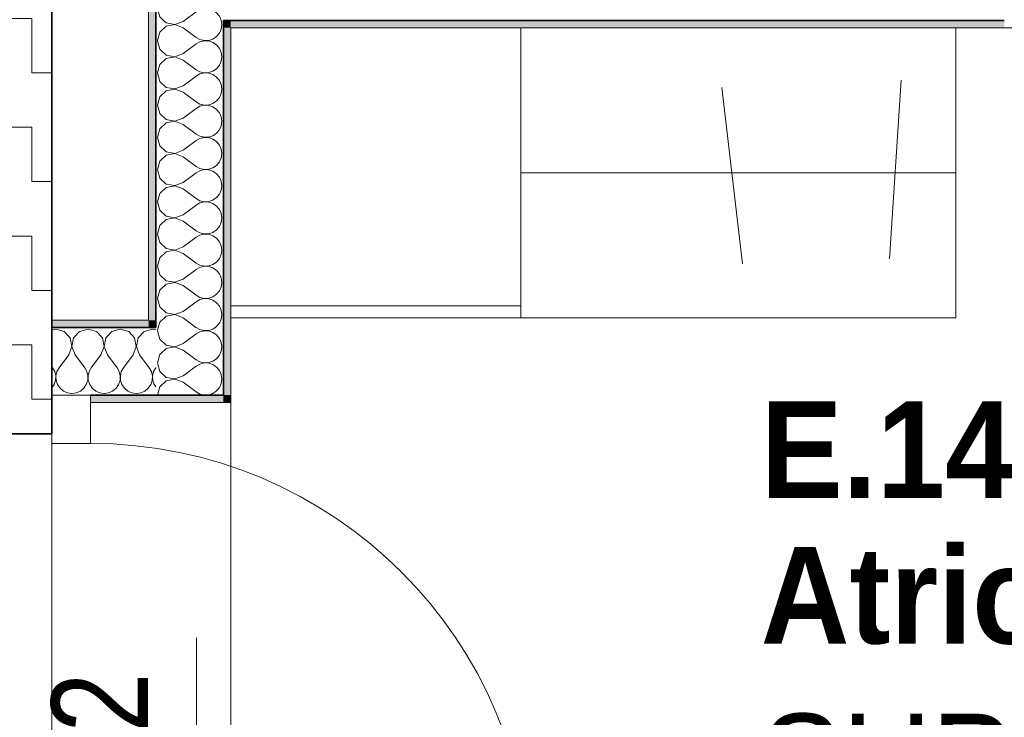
# Model space of a CAD drawing. Header units: metres. Extents: x -7.1 to 26.5, y -14.7 to 18.1.
# Tile 153 of 182: x 14.8 to 16.9, y 6.8 to 8.2. Entities that reach past the tile are written whole.
import ezdxf

# ---------------------------------------------------------------- set-up
doc = ezdxf.new("R2010")
doc.units = ezdxf.units.M
doc.header["$PDMODE"] = 65
doc.linetypes.add('AUSGEZOGEN', pattern=[0])
for name, color, linetype in [('XR$1$010 Aussenwände', 7, 'AUSGEZOGEN'), ('XR$1$010 Türen', 7, 'AUSGEZOGEN'), ('XR$1$015 Innenwände', 7, 'AUSGEZOGEN'), ('XR$1$015 Innenwände Schichttrennlinien', 7, 'AUSGEZOGEN'), ('XR$1$030 Bodenaufbauten', 7, 'AUSGEZOGEN'), ('XR$1$056 Lift', 7, 'AUSGEZOGEN'), ('XR$1$060 Möbel Einbau', 7, 'AUSGEZOGEN'), ('XR$1$065 Möbel Einrichtung', 7, 'AUSGEZOGEN'), ('XR$1$080 Raumdefinitionen Kontur', 7, 'AUSGEZOGEN'), ('XR$2$080 Raumdefinitionen Text_1', 7, 'AUSGEZOGEN'), ('XR$2$105 Bemassungen 100', 7, 'AUSGEZOGEN'), ('XR$3$010 Aussenwände Bauteilschraffuren', 7, 'AUSGEZOGEN'), ('XR$3$015 Innenwände Bauteilschraffuren', 7, 'AUSGEZOGEN'), ('XR$3$035 Decken', 7, 'AUSGEZOGEN')]:
    doc.layers.add(name, color=color, linetype=linetype)
doc.styles.add('ARIAL', font='arial.ttf')
doc.dimstyles.new('DIMSTYLE_7', dxfattribs={"dimtxt": 0.2, "dimasz": 0.3, "dimexe": 0, "dimexo": 0, "dimgap": 0.1, "dimtad": 2, "dimdec": 1, "dimlfac": 100, "dimrnd": 0.5, "dimzin": 4, "dimdsep": 46, "dimtxsty": 'ARIAL', "dimblk1": 'ALL_ML_STRICH', "dimblk2": 'ALL_ML_STRICH', "dimsah": 1, "dimcen": 0, "dimclrd": 7, "dimclre": 7, "dimclrt": 7, "dimadec": 0, "dimazin": 0, "dimtfac": 1, "dimtdec": 0, "dimtix": 1, "dimtmove": 2, "dimatfit": 3, "dimfxl": 0, "dimtvp": 1.2, "dimtzin": 0, "dimlwd": 0, "dimlwe": 18, "dimarcsym": 0})

# ---------------------------------------------------------------- blocks, each defined once
blk = doc.blocks.new('ALL_ML_STRICH')
at = {"color": 0, "linetype": 'ByBlock', "lineweight": -2}
for p, q in [((0, -0.5), (0, 0.5)), ((-0.3, -0.3), (0.3, 0.3)), ((-1, 0), (0.5, 0))]:
    blk.add_line(p, q, dxfattribs=at)
blk = doc.blocks.new('*D221')
at = {"layer": 'DEFPOINTS', "color": 7, "linetype": 'AUSGEZOGEN', "lineweight": 18, "transparency": 16777216}
for p in [(14.8672, 6.6514), (15.0463, 6.6314), (15.1909, 6.6314)]:
    blk.add_point(p, dxfattribs=at)
at = {"layer": 'XR$2$105 Bemassungen 100', "color": 7, "linetype": 'AUSGEZOGEN', "lineweight": -2, "transparency": 16777216}
for p, q in [((15.0509, 6.6514), (15.1909, 6.6514)), ((15.1909, 6.6314), (15.1909, 6.6514)), ((15.1909, 6.6314), (15.1909, 6.6314))]:
    blk.add_line(p, q, dxfattribs=at)
at = {"layer": 'XR$2$105 Bemassungen 100', "color": 7, "linetype": 'AUSGEZOGEN', "lineweight": 18, "transparency": 16777216, "xscale": 0.3, "yscale": 0.3, "zscale": 0.3}
for p, rotation in [((15.1909, 6.6314), 270), ((15.1909, 6.6514), 90)]:
    blk.add_blockref('ALL_ML_STRICH', p, dxfattribs=dict(at, rotation=rotation))
at = {"layer": 'XR$2$105 Bemassungen 100', "color": 7, "linetype": 'AUSGEZOGEN', "lineweight": 18, "transparency": 16777216, "insert": (14.9909, 6.7974), "char_height": 0.2, "width": 0.48, "attachment_point": 5, "rotation": 90, "style": 'ARIAL'}
blk.add_mtext('\\W0.80;\\A1;{\\A1;{2\\H0.132000;\\S^ ;}}', dxfattribs=at)
blk = doc.blocks.new('COMPLEXOBJECT_262')
at = {"layer": 'XR$3$015 Innenwände Bauteilschraffuren', "color": 8, "linetype": 'AUSGEZOGEN', "lineweight": 13, "transparency": 33554687}
for p, q in [((15.1109, 7.5694), (15.1101, 7.5667)), ((15.1101, 7.5667), (15.1151, 7.5491)), ((15.1151, 7.5491), (15.1285, 7.5369)), ((15.1285, 7.5369), (15.1464, 7.5335)), ((15.1151, 7.5175), (15.1101, 7.5)), ((15.1285, 7.5298), (15.1151, 7.5175)), ((15.1464, 7.5332), (15.1285, 7.5298)), ((15.1464, 7.5335), (15.1467, 7.5336)), ((15.1475, 7.5328), (15.1464, 7.5332)), ((15.1101, 7.5), (15.1151, 7.4825)), ((15.1151, 7.4825), (15.1285, 7.4702)), ((15.1634, 7.4733), (15.1883, 7.492)), ((15.1285, 7.4631), (15.1151, 7.4509)), ((15.1285, 7.4702), (15.1464, 7.4668)), ((15.1464, 7.4665), (15.1285, 7.4631)), ((15.1464, 7.4668), (15.1634, 7.4733)), ((15.1634, 7.46), (15.1464, 7.4665)), ((15.1634, 7.46), (15.1901, 7.44)), ((15.1151, 7.4509), (15.1102, 7.4335)), ((15.1901, 7.44), (15.1982, 7.4355)), ((15.1982, 7.4355), (15.207, 7.4335)), ((15.2078, 7.4335), (15.2163, 7.4339)), ((15.2163, 7.4339), (15.225, 7.4369)), ((15.225, 7.4369), (15.2326, 7.4421)), ((15.2326, 7.4421), (15.2351, 7.4451))]:
    blk.add_line(p, q, dxfattribs=at)
blk = doc.blocks.new('COMPLEXOBJECT_267')
at = {"layer": 'XR$3$015 Innenwände Bauteilschraffuren', "color": 8, "linetype": 'AUSGEZOGEN', "lineweight": 13, "transparency": 33554687}
for p, q in [((15.1285, 8.3298), (15.1151, 8.3175)), ((15.1158, 8.3485), (15.1285, 8.3369)), ((15.1285, 8.3369), (15.1464, 8.3335)), ((15.1464, 8.3332), (15.1285, 8.3298)), ((15.1464, 8.3335), (15.1634, 8.34)), ((15.1634, 8.3267), (15.1464, 8.3332)), ((15.1634, 8.34), (15.1748, 8.3485)), ((15.2422, 8.3424), (15.2395, 8.3485)), ((15.2434, 8.3333), (15.2422, 8.3424)), ((15.2422, 8.3242), (15.2434, 8.3333)), ((15.1151, 8.3175), (15.1101, 8.3)), ((15.1634, 8.3267), (15.1901, 8.3067)), ((15.225, 8.3035), (15.2326, 8.3087)), ((15.2326, 8.3087), (15.2385, 8.3158)), ((15.2385, 8.3158), (15.2422, 8.3242)), ((15.1101, 8.3), (15.1151, 8.2825)), ((15.1634, 8.2733), (15.1901, 8.2933)), ((15.1901, 8.3067), (15.1982, 8.3022)), ((15.1982, 8.2978), (15.1901, 8.2933)), ((15.1982, 8.3022), (15.2071, 8.3001)), ((15.2071, 8.2999), (15.1982, 8.2978)), ((15.2071, 8.3001), (15.2163, 8.3006)), ((15.2163, 8.2994), (15.2071, 8.2999)), ((15.2163, 8.3006), (15.225, 8.3035)), ((15.225, 8.2965), (15.2163, 8.2994)), ((15.2326, 8.2913), (15.225, 8.2965)), ((15.2385, 8.2842), (15.2326, 8.2913)), ((15.1151, 8.2825), (15.1285, 8.2702)), ((15.1285, 8.2702), (15.1464, 8.2668)), ((15.1464, 8.2668), (15.1634, 8.2733)), ((15.2422, 8.2758), (15.2385, 8.2842)), ((15.2434, 8.2667), (15.2422, 8.2758)), ((15.1151, 8.2509), (15.1101, 8.2333)), ((15.1285, 8.2631), (15.1151, 8.2509)), ((15.1464, 8.2665), (15.1285, 8.2631)), ((15.1634, 8.26), (15.1464, 8.2665)), ((15.1634, 8.26), (15.1901, 8.24)), ((15.2326, 8.2421), (15.2385, 8.2491)), ((15.2385, 8.2491), (15.2422, 8.2576)), ((15.2422, 8.2576), (15.2434, 8.2667)), ((15.1101, 8.2333), (15.1151, 8.2158)), ((15.1901, 8.24), (15.1982, 8.2355)), ((15.1982, 8.2311), (15.1901, 8.2267)), ((15.1982, 8.2355), (15.2071, 8.2335)), ((15.2071, 8.2332), (15.1982, 8.2311)), ((15.2071, 8.2335), (15.2163, 8.2339)), ((15.2163, 8.2328), (15.2071, 8.2332)), ((15.2163, 8.2339), (15.225, 8.2369)), ((15.225, 8.2298), (15.2163, 8.2328)), ((15.225, 8.2369), (15.2326, 8.2421)), ((15.2326, 8.2246), (15.225, 8.2298)), ((15.1151, 8.2158), (15.1231, 8.2085)), ((15.1659, 8.2085), (15.1901, 8.2267)), ((15.2385, 8.2175), (15.2326, 8.2246)), ((15.2422, 8.2091), (15.2385, 8.2175)), ((15.2423, 8.2085), (15.2422, 8.2091))]:
    blk.add_line(p, q, dxfattribs=at)
blk = doc.blocks.new('COMPLEXOBJECT_268')
at = {"layer": 'XR$3$015 Innenwände Bauteilschraffuren', "color": 8, "linetype": 'AUSGEZOGEN', "lineweight": 13, "transparency": 33554687}
for p, q in [((15.1231, 8.2085), (15.1285, 8.2035)), ((15.1634, 8.2067), (15.1659, 8.2085)), ((15.2434, 8.2), (15.2423, 8.2085)), ((15.1285, 8.1965), (15.1151, 8.1842)), ((15.1285, 8.2035), (15.1464, 8.2001)), ((15.1464, 8.1999), (15.1285, 8.1965)), ((15.1464, 8.2001), (15.1634, 8.2067)), ((15.1634, 8.1933), (15.1464, 8.1999)), ((15.1634, 8.1933), (15.1901, 8.1733)), ((15.2385, 8.1825), (15.2422, 8.1909)), ((15.2422, 8.1909), (15.2434, 8.2)), ((15.1151, 8.1842), (15.1101, 8.1667)), ((15.1101, 8.1667), (15.1151, 8.1491)), ((15.1901, 8.1733), (15.1982, 8.1689)), ((15.1982, 8.1689), (15.2071, 8.1668)), ((15.2071, 8.1665), (15.1982, 8.1645)), ((15.2071, 8.1668), (15.2163, 8.1672)), ((15.2163, 8.1661), (15.2071, 8.1665)), ((15.2163, 8.1672), (15.225, 8.1702)), ((15.225, 8.1702), (15.2326, 8.1754)), ((15.2326, 8.1754), (15.2385, 8.1825)), ((15.1151, 8.1491), (15.1285, 8.1369)), ((15.1634, 8.14), (15.1901, 8.16)), ((15.1982, 8.1645), (15.1901, 8.16)), ((15.225, 8.1631), (15.2163, 8.1661)), ((15.2326, 8.1579), (15.225, 8.1631)), ((15.2385, 8.1509), (15.2326, 8.1579)), ((15.2422, 8.1424), (15.2385, 8.1509)), ((15.1285, 8.1298), (15.1151, 8.1175)), ((15.1285, 8.1369), (15.1464, 8.1335)), ((15.1464, 8.1332), (15.1285, 8.1298)), ((15.1464, 8.1335), (15.1634, 8.14)), ((15.1634, 8.1267), (15.1464, 8.1332)), ((15.1634, 8.1267), (15.1901, 8.1067)), ((15.2434, 8.1333), (15.2422, 8.1424)), ((15.2422, 8.1242), (15.2434, 8.1333)), ((15.1151, 8.1175), (15.1101, 8.1)), ((15.1901, 8.1067), (15.1982, 8.1022)), ((15.225, 8.1035), (15.2326, 8.1087)), ((15.2326, 8.1087), (15.2385, 8.1158)), ((15.2385, 8.1158), (15.2422, 8.1242)), ((15.1101, 8.1), (15.1151, 8.0825)), ((15.1634, 8.0733), (15.1901, 8.0933)), ((15.1982, 8.0978), (15.1901, 8.0933)), ((15.1982, 8.1022), (15.2071, 8.1001)), ((15.2071, 8.0999), (15.1982, 8.0978)), ((15.2071, 8.1001), (15.2163, 8.1006)), ((15.2163, 8.0994), (15.2071, 8.0999)), ((15.2163, 8.1006), (15.225, 8.1035)), ((15.225, 8.0965), (15.2163, 8.0994)), ((15.2326, 8.0913), (15.225, 8.0965)), ((15.2385, 8.0842), (15.2326, 8.0913)), ((15.1151, 8.0825), (15.1285, 8.0702)), ((15.1285, 8.0702), (15.1464, 8.0668)), ((15.1464, 8.0665), (15.1285, 8.0631)), ((15.1464, 8.0668), (15.1634, 8.0733)), ((15.1634, 8.06), (15.1464, 8.0665)), ((15.2422, 8.0758), (15.2385, 8.0842)), ((15.2434, 8.0667), (15.2422, 8.0758)), ((15.2422, 8.0576), (15.2434, 8.0667)), ((15.1151, 8.0509), (15.1101, 8.0333)), ((15.1285, 8.0631), (15.1151, 8.0509)), ((15.1634, 8.06), (15.1901, 8.04)), ((15.2326, 8.0421), (15.2385, 8.0491)), ((15.2385, 8.0491), (15.2422, 8.0576)), ((15.1101, 8.0333), (15.1151, 8.0158)), ((15.1634, 8.0067), (15.1901, 8.0267)), ((15.1901, 8.04), (15.1982, 8.0355)), ((15.1982, 8.0311), (15.1901, 8.0267)), ((15.1982, 8.0355), (15.2071, 8.0335)), ((15.2071, 8.0332), (15.1982, 8.0311)), ((15.2071, 8.0335), (15.2163, 8.0339)), ((15.2163, 8.0328), (15.2071, 8.0332)), ((15.2163, 8.0339), (15.225, 8.0369)), ((15.225, 8.0298), (15.2163, 8.0328)), ((15.225, 8.0369), (15.2326, 8.0421)), ((15.2326, 8.0246), (15.225, 8.0298)), ((15.2385, 8.0175), (15.2326, 8.0246)), ((15.1151, 8.0158), (15.1285, 8.0035)), ((15.1285, 8.0035), (15.1464, 8.0001)), ((15.1464, 8.0001), (15.1634, 8.0067)), ((15.2422, 8.0091), (15.2385, 8.0175)), ((15.2434, 8), (15.2422, 8.0091)), ((15.1151, 7.9842), (15.1101, 7.9667)), ((15.1285, 7.9965), (15.1151, 7.9842)), ((15.1464, 7.9999), (15.1285, 7.9965)), ((15.1634, 7.9933), (15.1464, 7.9999)), ((15.1634, 7.9933), (15.1901, 7.9733)), ((15.2385, 7.9825), (15.2422, 7.9909)), ((15.2422, 7.9909), (15.2434, 8)), ((15.1101, 7.9667), (15.1151, 7.9491)), ((15.1901, 7.9733), (15.1982, 7.9689)), ((15.1982, 7.9645), (15.1901, 7.96)), ((15.1982, 7.9689), (15.2071, 7.9668)), ((15.2071, 7.9665), (15.1982, 7.9645)), ((15.2071, 7.9668), (15.2163, 7.9672)), ((15.2163, 7.9661), (15.2071, 7.9665)), ((15.2163, 7.9672), (15.225, 7.9702)), ((15.225, 7.9631), (15.2163, 7.9661)), ((15.225, 7.9702), (15.2326, 7.9754)), ((15.2326, 7.9579), (15.225, 7.9631)), ((15.2326, 7.9754), (15.2385, 7.9825)), ((15.1151, 7.9491), (15.1285, 7.9369)), ((15.1634, 7.94), (15.1901, 7.96)), ((15.2385, 7.9509), (15.2326, 7.9579)), ((15.2422, 7.9424), (15.2385, 7.9509)), ((15.2434, 7.9333), (15.2422, 7.9424)), ((15.1285, 7.9298), (15.1151, 7.9175)), ((15.1285, 7.9369), (15.1464, 7.9335)), ((15.1464, 7.9332), (15.1285, 7.9298)), ((15.1464, 7.9335), (15.1634, 7.94)), ((15.1634, 7.9267), (15.1464, 7.9332)), ((15.1634, 7.9267), (15.1901, 7.9067)), ((15.2385, 7.9158), (15.2422, 7.9242)), ((15.2422, 7.9242), (15.2434, 7.9333)), ((15.1151, 7.9175), (15.1101, 7.9)), ((15.1901, 7.9067), (15.1982, 7.9022)), ((15.1982, 7.9022), (15.2071, 7.9001)), ((15.2163, 7.9006), (15.225, 7.9035)), ((15.225, 7.9035), (15.2326, 7.9087)), ((15.2326, 7.9087), (15.2385, 7.9158)), ((15.1101, 7.9), (15.1151, 7.8825)), ((15.1151, 7.8825), (15.1285, 7.8702)), ((15.1634, 7.8733), (15.1901, 7.8933)), ((15.1982, 7.8978), (15.1901, 7.8933)), ((15.2071, 7.8999), (15.1982, 7.8978)), ((15.2071, 7.9001), (15.2163, 7.9006)), ((15.2163, 7.8994), (15.2071, 7.8999)), ((15.225, 7.8965), (15.2163, 7.8994)), ((15.2326, 7.8913), (15.225, 7.8965)), ((15.2385, 7.8842), (15.2326, 7.8913)), ((15.2422, 7.8758), (15.2385, 7.8842)), ((15.1285, 7.8631), (15.1151, 7.8509)), ((15.1285, 7.8702), (15.1464, 7.8668)), ((15.1464, 7.8665), (15.1285, 7.8631)), ((15.1464, 7.8668), (15.1634, 7.8733)), ((15.1634, 7.86), (15.1464, 7.8665)), ((15.2434, 7.8667), (15.2422, 7.8758)), ((15.2422, 7.8576), (15.2434, 7.8667)), ((15.1151, 7.8509), (15.1101, 7.8333)), ((15.1634, 7.86), (15.1901, 7.84)), ((15.225, 7.8369), (15.2326, 7.8421)), ((15.2326, 7.8421), (15.2385, 7.8491)), ((15.2385, 7.8491), (15.2422, 7.8576)), ((15.1101, 7.8333), (15.1151, 7.8158)), ((15.1634, 7.8067), (15.1901, 7.8267)), ((15.1901, 7.84), (15.1982, 7.8355)), ((15.1982, 7.8311), (15.1901, 7.8267)), ((15.1982, 7.8355), (15.2071, 7.8335)), ((15.2071, 7.8332), (15.1982, 7.8311)), ((15.2071, 7.8335), (15.2163, 7.8339)), ((15.2163, 7.8328), (15.2071, 7.8332)), ((15.2163, 7.8339), (15.225, 7.8369)), ((15.225, 7.8298), (15.2163, 7.8328)), ((15.2326, 7.8246), (15.225, 7.8298)), ((15.2385, 7.8175), (15.2326, 7.8246)), ((15.1151, 7.8158), (15.1285, 7.8035)), ((15.1285, 7.8035), (15.1464, 7.8001)), ((15.1464, 7.7999), (15.1285, 7.7965)), ((15.1464, 7.8001), (15.1634, 7.8067)), ((15.1634, 7.7933), (15.1464, 7.7999)), ((15.2422, 7.8091), (15.2385, 7.8175)), ((15.2434, 7.8), (15.2422, 7.8091)), ((15.2422, 7.7909), (15.2434, 7.8)), ((15.1151, 7.7842), (15.1101, 7.7667)), ((15.1285, 7.7965), (15.1151, 7.7842)), ((15.1634, 7.7933), (15.1901, 7.7733)), ((15.2326, 7.7754), (15.2385, 7.7825)), ((15.2385, 7.7825), (15.2422, 7.7909)), ((15.1101, 7.7667), (15.1151, 7.7491)), ((15.1634, 7.74), (15.1901, 7.76)), ((15.1901, 7.7733), (15.1982, 7.7689)), ((15.1982, 7.7645), (15.1901, 7.76)), ((15.1982, 7.7689), (15.2071, 7.7668)), ((15.2071, 7.7665), (15.1982, 7.7645)), ((15.2071, 7.7668), (15.2163, 7.7672)), ((15.2163, 7.7661), (15.2071, 7.7665)), ((15.2163, 7.7672), (15.225, 7.7702)), ((15.225, 7.7631), (15.2163, 7.7661)), ((15.225, 7.7702), (15.2326, 7.7754)), ((15.2326, 7.7579), (15.225, 7.7631)), ((15.1151, 7.7491), (15.1285, 7.7369)), ((15.1464, 7.7335), (15.1634, 7.74)), ((15.2385, 7.7509), (15.2326, 7.7579)), ((15.2422, 7.7424), (15.2385, 7.7509)), ((15.2434, 7.7333), (15.2422, 7.7424)), ((15.1285, 7.7298), (15.1151, 7.7175)), ((15.1285, 7.7369), (15.1464, 7.7335)), ((15.1464, 7.7332), (15.1285, 7.7298)), ((15.1634, 7.7267), (15.1464, 7.7332)), ((15.1634, 7.7267), (15.1901, 7.7067)), ((15.2385, 7.7158), (15.2422, 7.7242)), ((15.2422, 7.7242), (15.2434, 7.7333)), ((15.1151, 7.7175), (15.1101, 7.7)), ((15.1101, 7.7), (15.1151, 7.6825)), ((15.1901, 7.7067), (15.1982, 7.7022)), ((15.1982, 7.6978), (15.1901, 7.6933)), ((15.1982, 7.7022), (15.2071, 7.7001)), ((15.2071, 7.6999), (15.1982, 7.6978)), ((15.2071, 7.7001), (15.2163, 7.7006)), ((15.2163, 7.6994), (15.2071, 7.6999)), ((15.2163, 7.7006), (15.225, 7.7035)), ((15.225, 7.6965), (15.2163, 7.6994)), ((15.225, 7.7035), (15.2326, 7.7087)), ((15.2326, 7.7087), (15.2385, 7.7158)), ((15.1151, 7.6825), (15.1285, 7.6702)), ((15.1634, 7.6733), (15.1901, 7.6933)), ((15.2326, 7.6913), (15.225, 7.6965)), ((15.2385, 7.6842), (15.2326, 7.6913)), ((15.2422, 7.6758), (15.2385, 7.6842)), ((15.1285, 7.6631), (15.1151, 7.6509)), ((15.1285, 7.6702), (15.1464, 7.6668)), ((15.1464, 7.6665), (15.1285, 7.6631)), ((15.1464, 7.6668), (15.1634, 7.6733)), ((15.1634, 7.66), (15.1464, 7.6665)), ((15.1634, 7.66), (15.1901, 7.64)), ((15.2385, 7.6491), (15.2422, 7.6576)), ((15.2434, 7.6667), (15.2422, 7.6758)), ((15.2422, 7.6576), (15.2434, 7.6667)), ((15.1151, 7.6509), (15.1101, 7.6333)), ((15.1901, 7.64), (15.1982, 7.6355)), ((15.2163, 7.6339), (15.225, 7.6369)), ((15.225, 7.6369), (15.2326, 7.6421)), ((15.2326, 7.6421), (15.2385, 7.6491)), ((15.1101, 7.6333), (15.1151, 7.6158)), ((15.1634, 7.6067), (15.1901, 7.6267)), ((15.1982, 7.6311), (15.1901, 7.6267)), ((15.1982, 7.6355), (15.2071, 7.6335)), ((15.2071, 7.6332), (15.1982, 7.6311)), ((15.2071, 7.6335), (15.2163, 7.6339)), ((15.2163, 7.6328), (15.2071, 7.6332)), ((15.225, 7.6298), (15.2163, 7.6328)), ((15.2326, 7.6246), (15.225, 7.6298)), ((15.2385, 7.6175), (15.2326, 7.6246)), ((15.2422, 7.6091), (15.2385, 7.6175)), ((15.1151, 7.6158), (15.1285, 7.6035)), ((15.1285, 7.5965), (15.1151, 7.5842)), ((15.1285, 7.6035), (15.1464, 7.6001)), ((15.1464, 7.5999), (15.1285, 7.5965)), ((15.1464, 7.6001), (15.1634, 7.6067)), ((15.1634, 7.5933), (15.1464, 7.5999)), ((15.2434, 7.6), (15.2422, 7.6091)), ((15.2422, 7.5909), (15.2434, 7.6)), ((15.1151, 7.5842), (15.112, 7.5735)), ((15.1634, 7.5933), (15.1899, 7.5735)), ((15.2326, 7.5754), (15.2385, 7.5825)), ((15.2385, 7.5825), (15.2422, 7.5909)), ((15.2298, 7.5735), (15.2326, 7.5754))]:
    blk.add_line(p, q, dxfattribs=at)
blk = doc.blocks.new('COMPLEXOBJECT_269')
at = {"layer": 'XR$3$015 Innenwände Bauteilschraffuren', "color": 8, "linetype": 'AUSGEZOGEN', "lineweight": 13, "transparency": 33554687}
for p, q in [((15.112, 7.5735), (15.1109, 7.5694)), ((15.1634, 7.54), (15.1901, 7.56)), ((15.1899, 7.5735), (15.1901, 7.5733)), ((15.1901, 7.5733), (15.1982, 7.5689)), ((15.1982, 7.5645), (15.1901, 7.56)), ((15.1982, 7.5689), (15.2071, 7.5668)), ((15.2071, 7.5665), (15.1982, 7.5645)), ((15.2071, 7.5668), (15.2163, 7.5672)), ((15.2163, 7.5661), (15.2071, 7.5665)), ((15.2163, 7.5672), (15.225, 7.5702)), ((15.225, 7.5631), (15.2163, 7.5661)), ((15.225, 7.5702), (15.2298, 7.5735)), ((15.2326, 7.5579), (15.225, 7.5631)), ((15.2385, 7.5509), (15.2326, 7.5579)), ((15.1467, 7.5336), (15.1634, 7.54)), ((15.2422, 7.5424), (15.2385, 7.5509)), ((15.2434, 7.5333), (15.2422, 7.5424)), ((15.1634, 7.5267), (15.1475, 7.5328)), ((15.1634, 7.5267), (15.1901, 7.5067)), ((15.2326, 7.5087), (15.2385, 7.5158)), ((15.2385, 7.5158), (15.2422, 7.5242)), ((15.2422, 7.5242), (15.2434, 7.5333)), ((15.1901, 7.5067), (15.1982, 7.5022)), ((15.1982, 7.4978), (15.1901, 7.4933)), ((15.1982, 7.5022), (15.2071, 7.5001)), ((15.2071, 7.4999), (15.1982, 7.4978)), ((15.2071, 7.5001), (15.2163, 7.5006)), ((15.2163, 7.4994), (15.2071, 7.4999)), ((15.2163, 7.5006), (15.225, 7.5035)), ((15.225, 7.4965), (15.2163, 7.4994)), ((15.225, 7.5035), (15.2326, 7.5087)), ((15.2326, 7.4913), (15.225, 7.4965)), ((15.1883, 7.492), (15.1901, 7.4933)), ((15.2385, 7.4842), (15.2326, 7.4913)), ((15.2422, 7.4758), (15.2385, 7.4842)), ((15.2434, 7.4667), (15.2422, 7.4758)), ((15.2385, 7.4491), (15.2422, 7.4576)), ((15.2422, 7.4576), (15.2434, 7.4667)), ((15.2351, 7.4451), (15.2385, 7.4491))]:
    blk.add_line(p, q, dxfattribs=at)
blk = doc.blocks.new('COMPLEXOBJECT_270')
at = {"layer": 'XR$3$015 Innenwände Bauteilschraffuren', "color": 8, "linetype": 'AUSGEZOGEN', "lineweight": 13, "transparency": 33554687}
for p, q in [((14.9842, 7.5652), (14.9718, 7.5687)), ((14.9965, 7.5517), (14.9842, 7.5652)), ((15.0158, 7.5652), (15.0035, 7.5517)), ((15.0333, 7.5702), (15.0158, 7.5652)), ((15.0509, 7.5652), (15.0333, 7.5702)), ((15.0631, 7.5517), (15.0509, 7.5652)), ((15.0825, 7.5652), (15.0702, 7.5517)), ((15.1, 7.5702), (15.0825, 7.5652)), ((15.1068, 7.5682), (15.1, 7.5702)), ((14.9999, 7.5338), (14.9965, 7.5517)), ((15.0035, 7.5517), (15.0001, 7.5338)), ((15.0665, 7.5338), (15.0631, 7.5517)), ((15.0702, 7.5517), (15.0668, 7.5338)), ((14.9933, 7.5168), (14.9733, 7.4902)), ((14.9933, 7.5168), (14.9999, 7.5338)), ((15.0001, 7.5338), (15.0067, 7.5168)), ((15.0067, 7.5168), (15.0267, 7.4902)), ((15.06, 7.5168), (15.04, 7.4902)), ((15.06, 7.5168), (15.0665, 7.5338)), ((15.0668, 7.5338), (15.0733, 7.5168)), ((15.0733, 7.5168), (15.0933, 7.4902)), ((14.9733, 7.4902), (14.9718, 7.4873)), ((15.0311, 7.4821), (15.0267, 7.4902)), ((15.0332, 7.4732), (15.0311, 7.4821)), ((15.0355, 7.4821), (15.0335, 7.4732)), ((15.04, 7.4902), (15.0355, 7.4821)), ((15.0978, 7.4821), (15.0933, 7.4902)), ((15.0999, 7.4732), (15.0978, 7.4821)), ((15.1022, 7.4821), (15.1001, 7.4732)), ((15.1067, 7.4902), (15.1022, 7.4821)), ((15.1068, 7.4903), (15.1067, 7.4902)), ((15.0246, 7.4477), (15.0298, 7.4553)), ((15.0298, 7.4553), (15.0328, 7.464)), ((15.0328, 7.464), (15.0332, 7.4732)), ((15.0335, 7.4732), (15.0339, 7.464)), ((15.0339, 7.464), (15.0369, 7.4553)), ((15.0369, 7.4553), (15.0421, 7.4477)), ((15.0913, 7.4477), (15.0965, 7.4553)), ((15.0965, 7.4553), (15.0994, 7.464)), ((15.0994, 7.464), (15.0999, 7.4732)), ((15.1001, 7.4732), (15.1006, 7.464)), ((15.1006, 7.464), (15.1035, 7.4553)), ((15.1035, 7.4553), (15.1068, 7.4505)), ((14.9718, 7.453), (14.9754, 7.4477)), ((14.9754, 7.4477), (14.9825, 7.4418)), ((14.9825, 7.4418), (14.9909, 7.4381)), ((14.9909, 7.4381), (15, 7.4368)), ((15, 7.4368), (15.0091, 7.4381)), ((15.0091, 7.4381), (15.0175, 7.4418)), ((15.0175, 7.4418), (15.0246, 7.4477)), ((15.0421, 7.4477), (15.0491, 7.4418)), ((15.0491, 7.4418), (15.0576, 7.4381)), ((15.0576, 7.4381), (15.0667, 7.4368)), ((15.0667, 7.4368), (15.0758, 7.4381)), ((15.0758, 7.4381), (15.0842, 7.4418)), ((15.0842, 7.4418), (15.0913, 7.4477))]:
    blk.add_line(p, q, dxfattribs=at)
blk = doc.blocks.new('COMPLEXOBJECT_271')
at = {"layer": 'XR$3$015 Innenwände Bauteilschraffuren', "color": 8, "linetype": 'AUSGEZOGEN', "lineweight": 13, "transparency": 33554687}
for p, q in [((14.9, 7.5702), (14.8918, 7.5678)), ((14.9175, 7.5652), (14.9, 7.5702)), ((14.9298, 7.5517), (14.9175, 7.5652)), ((14.9491, 7.5652), (14.9369, 7.5517)), ((14.9667, 7.5702), (14.9491, 7.5652)), ((14.9718, 7.5687), (14.9667, 7.5702)), ((14.9332, 7.5338), (14.9298, 7.5517)), ((14.9369, 7.5517), (14.9335, 7.5338)), ((14.9267, 7.5168), (14.9067, 7.4902)), ((14.9267, 7.5168), (14.9332, 7.5338)), ((14.9335, 7.5338), (14.94, 7.5168)), ((14.94, 7.5168), (14.96, 7.4902)), ((14.8918, 7.4923), (14.8933, 7.4902)), ((14.8978, 7.4821), (14.8933, 7.4902)), ((14.8999, 7.4732), (14.8978, 7.4821)), ((14.9022, 7.4821), (14.9001, 7.4732)), ((14.9067, 7.4902), (14.9022, 7.4821)), ((14.9645, 7.4821), (14.96, 7.4902)), ((14.9665, 7.4732), (14.9645, 7.4821)), ((14.9689, 7.4821), (14.9668, 7.4732)), ((14.9718, 7.4873), (14.9689, 7.4821)), ((14.8918, 7.4484), (14.8965, 7.4553)), ((14.8965, 7.4553), (14.8994, 7.464)), ((14.8994, 7.464), (14.8999, 7.4732)), ((14.9001, 7.4732), (14.9006, 7.464)), ((14.9006, 7.464), (14.9035, 7.4553)), ((14.9035, 7.4553), (14.9087, 7.4477)), ((14.9579, 7.4477), (14.9631, 7.4553)), ((14.9631, 7.4553), (14.9661, 7.464)), ((14.9661, 7.464), (14.9665, 7.4732)), ((14.9668, 7.4732), (14.9672, 7.464)), ((14.9672, 7.464), (14.9702, 7.4553)), ((14.9702, 7.4553), (14.9718, 7.453)), ((14.9087, 7.4477), (14.9158, 7.4418)), ((14.9158, 7.4418), (14.9242, 7.4381)), ((14.9242, 7.4381), (14.9333, 7.4368)), ((14.9333, 7.4368), (14.9424, 7.4381)), ((14.9424, 7.4381), (14.9509, 7.4418)), ((14.9509, 7.4418), (14.9579, 7.4477))]:
    blk.add_line(p, q, dxfattribs=at)

msp = doc.modelspace()

# ---------------------------------------------------------------- hatches: boundary and pattern name
at = {"layer": 'XR$3$010 Aussenwände Bauteilschraffuren', "linetype": 'AUSGEZOGEN', "lineweight": 13, "transparency": 33554687}
h = msp.add_hatch(dxfattribs=at)
h.set_pattern_fill('MUSTER', scale=0.1125, style=0, pattern_type=2)
h.set_pattern_definition([(0, (0.225, 0.225), (0.1125, 0.1125), [0.1125, -0.1125]), (90, (0.225, 0.225), (-0.1125, 0.1125), [0.1125, -0.1125])])
h.paths.add_polyline_path([(14.8918, 10.7335), (14.8918, 11.8885), (14.6918, 11.8885), (14.6918, 11.8885), (14.5118, 11.8885), (14.5118, 11.6885), (14.6918, 11.6885), (14.6918, 7.3535), (14.8918, 7.3535)], flags=0)
at = {"layer": 'XR$3$015 Innenwände Bauteilschraffuren', "linetype": 'AUSGEZOGEN', "lineweight": 13, "true_color": 0x202020, "transparency": 33554687}
for points in [[(15.1068, 7.5885), (15.1068, 10.7335), (15.0918, 10.7335), (15.0918, 7.5885)], [(15.2618, 8.1935), (15.2618, 8.2085), (15.2468, 8.2085), (15.2468, 8.1935)], [(16.8618, 8.2085), (15.2618, 8.2085), (15.2618, 8.1935), (16.8618, 8.1935)], [(15.2618, 7.4335), (15.2618, 8.1935), (15.2468, 8.1935), (15.2468, 7.4335)], [(14.9718, 7.5885), (14.8918, 7.5885), (14.8918, 7.5735), (14.9718, 7.5735)], [(15.0918, 7.5885), (14.9718, 7.5885), (14.9718, 7.5735), (15.0918, 7.5735)], [(15.0918, 7.5885), (15.0918, 7.5735), (15.1068, 7.5735)], [(15.1068, 7.5885), (15.0918, 7.5885), (15.1068, 7.5735)], [(15.2468, 7.4335), (14.9718, 7.4335), (14.9718, 7.4185), (15.2468, 7.4185)], [(15.2468, 7.4335), (15.2468, 7.4185), (15.2618, 7.4185)], [(15.2618, 7.4335), (15.2468, 7.4335), (15.2618, 7.4185)]]:
    msp.add_hatch(color=250, dxfattribs=at).paths.add_polyline_path(points)

# ---------------------------------------------------------------- linework, layer by layer
at = {"layer": 'XR$1$010 Aussenwände', "color": 7, "linetype": 'AUSGEZOGEN', "lineweight": 35, "transparency": 33554687}
for p, q in [((14.8918, 7.3535), (14.8918, 10.7335)), ((14.8918, 7.3535), (14.8918, 7.4335)), ((14.6918, 7.3535), (14.8918, 7.3535))]:
    msp.add_line(p, q, dxfattribs=at)
at = {"layer": 'XR$1$010 Türen', "color": 7, "linetype": 'AUSGEZOGEN', "lineweight": 13, "transparency": 33554687}
for p, q in [((14.8918, 7.4335), (14.8918, 7.3335)), ((14.9718, 7.4335), (14.8918, 7.4335)), ((14.8918, 7.3535), (14.8918, 7.4335)), ((14.8918, 7.3535), (14.8918, 7.4335)), ((14.9718, 7.3335), (14.9718, 7.4335)), ((14.6918, 7.3535), (14.8918, 7.3535)), ((14.8918, 7.3335), (14.9718, 7.3335))]:
    msp.add_line(p, q, dxfattribs=at)
msp.add_arc((14.9718, 6.4235), 0.91, 0, 90, dxfattribs=at)
at = {"layer": 'XR$1$015 Innenwände', "color": 7, "linetype": 'AUSGEZOGEN', "lineweight": 18, "transparency": 33554687}
for p, q in [((15.0918, 10.7335), (15.0918, 7.5885)), ((15.2618, 8.1935), (16.8618, 8.1935)), ((15.2618, 7.4185), (15.2618, 8.1935)), ((14.9718, 7.5885), (14.8918, 7.5885)), ((14.8918, 7.5885), (14.8918, 7.5735)), ((15.0918, 7.5885), (14.9718, 7.5885)), ((14.8918, 7.4335), (14.9718, 7.4335)), ((14.9718, 7.4335), (14.9718, 7.4185)), ((14.9718, 7.4185), (15.2468, 7.4185)), ((15.2618, 7.4185), (15.2468, 7.4185))]:
    msp.add_line(p, q, dxfattribs=at)
at = {"layer": 'XR$1$015 Innenwände', "color": 7, "linetype": 'AUSGEZOGEN', "lineweight": 35, "transparency": 33554687}
msp.add_line((14.8918, 7.5735), (14.8918, 7.4335), dxfattribs=at)
at = {"layer": 'XR$1$015 Innenwände Schichttrennlinien', "color": 7, "linetype": 'AUSGEZOGEN', "lineweight": 35, "transparency": 33554687}
for p, q in [((15.1068, 8.3485), (15.1068, 8.2085)), ((15.1068, 8.2085), (15.1068, 7.5735)), ((15.2468, 8.2085), (15.2618, 8.2085)), ((15.2468, 8.2085), (15.2618, 8.2085)), ((15.2468, 8.2085), (15.2468, 8.1935)), ((15.2618, 8.2085), (16.8618, 8.2085)), ((15.2468, 8.1935), (15.2468, 7.4335)), ((14.9718, 7.5735), (14.8918, 7.5735)), ((15.0918, 7.5735), (14.9718, 7.5735)), ((15.0918, 7.5735), (15.1068, 7.5735)), ((15.0918, 7.5735), (15.1068, 7.5735)), ((15.1068, 7.4335), (14.9718, 7.4335)), ((15.1068, 7.4335), (15.2468, 7.4335)), ((15.1068, 7.4335), (15.2468, 7.4335))]:
    msp.add_line(p, q, dxfattribs=at)
at = {"layer": 'XR$1$030 Bodenaufbauten', "color": 254, "linetype": 'AUSGEZOGEN', "lineweight": 13, "transparency": 33554687}
msp.add_lwpolyline([(2.2618, -3.7865), (22.6418, -3.7865), (22.6418, 10.7535), (14.8918, 10.7535), (14.8918, 6.0735), (10.0118, 6.0735), (10.0118, 8.0099), (10.0118, 10.7535), (2.2618, 10.7535), (2.2618, -3.7865)], close=True, dxfattribs=at)
at = {"layer": 'XR$1$056 Lift', "color": 7, "linetype": 'AUSGEZOGEN', "lineweight": 18, "transparency": 33554687}
msp.add_line((14.8918, 7.3135), (14.8918, 6.3583), dxfattribs=at)
at = {"layer": 'XR$1$060 Möbel Einbau', "color": 8, "linetype": 'AUSGEZOGEN', "lineweight": 13, "transparency": 33554687}
for p, q in [((16.6486, 8.0849), (16.624, 7.7156)), ((16.2776, 8.0697), (16.3205, 7.705)), ((15.8618, 7.8935), (16.7618, 7.8935))]:
    msp.add_line(p, q, dxfattribs=at)
at = {"layer": 'XR$1$065 Möbel Einrichtung', "color": 8, "linetype": 'AUSGEZOGEN', "lineweight": 13, "transparency": 33554687}
msp.add_line((15.8618, 7.6185), (15.2618, 7.6185), dxfattribs=at)
for points in [[(15.8618, 7.5935), (15.2618, 7.5935), (15.2618, 8.1935), (15.8618, 8.1935), (15.8618, 7.5935)], [(15.8618, 8.1935), (16.7618, 8.1935), (16.7618, 7.5935), (15.8618, 7.5935), (15.8618, 8.1935)]]:
    msp.add_lwpolyline(points, close=True, dxfattribs=at)
at = {"layer": 'XR$1$080 Raumdefinitionen Kontur', "color": 8, "linetype": 'AUSGEZOGEN', "lineweight": 13, "transparency": 33554687}
msp.add_lwpolyline([(15.2618, 6.2385), (17.5158, 6.2385), (17.5158, 5.8735), (17.5118, 5.8735), (17.5118, 3.5835), (18.6318, 3.5835), (18.6318, 8.1935), (15.2618, 8.1935), (15.2618, 6.2385)], close=True, dxfattribs=at)
at = {"layer": 'XR$3$035 Decken', "color": 7, "linetype": 'AUSGEZOGEN', "lineweight": 18, "transparency": 33554687}
msp.add_lwpolyline([(10.0118, 11.0035), (1.9918, 11.0535), (1.9918, -3.9165), (1.9918, -6.6565), (22.9418, -6.6565), (22.9418, 11.0535), (14.8918, 11.0535), (14.8918, 6.2735), (13.4518, 6.2735), (11.4518, 6.2735), (10.0118, 6.2735), (10.0118, 11.0035)], close=True, dxfattribs=at)

# ---------------------------------------------------------------- block references
at = {"layer": 'XR$3$015 Innenwände Bauteilschraffuren', "color": 8, "linetype": 'AUSGEZOGEN', "lineweight": 13, "transparency": 33554687}
for name in ['COMPLEXOBJECT_267', 'COMPLEXOBJECT_268', 'COMPLEXOBJECT_271', 'COMPLEXOBJECT_270', 'COMPLEXOBJECT_262', 'COMPLEXOBJECT_269']:
    msp.add_blockref(name, (0, 0), dxfattribs=at)

# ---------------------------------------------------------------- texts
at = {"layer": 'XR$2$080 Raumdefinitionen Text_1', "color": 7, "linetype": 'AUSGEZOGEN', "transparency": 33554687, "insert": (16.3581, 7.4207), "char_height": 0.2, "width": 1.712709, "attachment_point": 1, "line_spacing_factor": 0.903614, "style": 'ARIAL'}
msp.add_mtext('\\A1;{\\fArial|b1|i0|c162|p34;\\W0.90909;E.14}\\P{\\fArial|b1|i0|c162|p34;\\W0.90909;Atrio\\P\\fArial|b0|i0|c162|p34;SUP: 9.56 m\\H0.6x;\\S2^ ;}', dxfattribs=at)

# ---------------------------------------------------------------- dimensions: what is measured, and where the dimension line sits
at = {"layer": 'XR$2$105 Bemassungen 100', "color": 7, "linetype": 'AUSGEZOGEN', "lineweight": 18, "transparency": 33554687}
dim = msp.add_linear_dim(base=(15.1909, 6.6514), p1=(15.1909, 6.6314), p2=(15.0509, 6.6514), angle=90, dimstyle='DIMSTYLE_7', override={"dimpost": '<>', "dimclrd": 7, "dimclre": 7, "dimclrt": 7, "dimlwd": 0, "dimlwe": 18}, dxfattribs=at)
dim.commit()
dim.dimension.update_dxf_attribs({"geometry": '*D221', "text_midpoint": (14.9909, 6.7974), "dimtype": 160})

doc.saveas('drawing.dxf')
